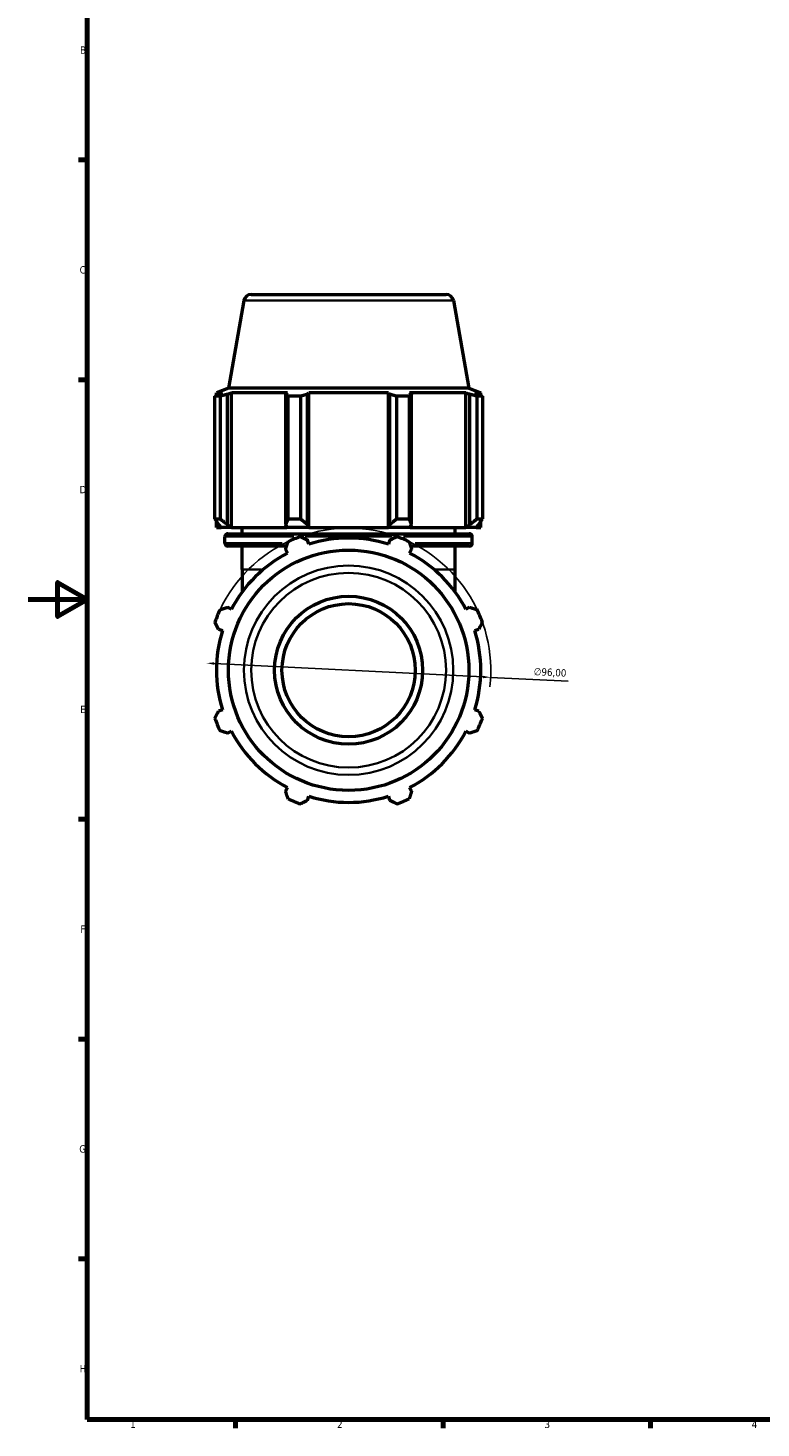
# Model space of a CAD drawing. Header units: millimetres. Extents: x 0 to 914, y 0 to 980.
# Tile 1 of 6: x 0 to 248, y 17 to 490. Entities that reach past the tile are written whole.
import ezdxf

# ---------------------------------------------------------------- set-up
doc = ezdxf.new("R2010")
doc.units = ezdxf.units.MM
for name, color, linetype, lineweight in [('Border (ISO)', 7, 'Continuous', 70), ('Dimension (ISO)', 7, 'Continuous', 25), ('Visible (ISO)', 7, 'Continuous', 50), ('Visible Narrow (ISO)', 7, 'Continuous', 35)]:
    doc.layers.add(name, color=color, linetype=linetype, lineweight=lineweight)
doc.styles.add('Note Text (ISO)', font='tahoma.ttf')
doc.dimstyles.new('Default (ISO)', dxfattribs={"dimtxt": 2.5, "dimasz": 2.5, "dimexe": 3.175, "dimexo": 0, "dimgap": 0.762, "dimtad": 1, "dimrnd": 1e-08, "dimzin": 0, "dimtxsty": 'Note Text (ISO)', "dimcen": 0.09, "dimdle": 10, "dimclrd": 256, "dimclre": 256, "dimclrt": 232, "dimazin": 0, "dimtfac": 1.40208, "dimtmove": 0, "dimatfit": 3, "dimfxl": 1, "dimtolj": 1, "dimtzin": 0, "dimlwd": -1, "dimlwe": -1, "dimarcsym": 0})

# ---------------------------------------------------------------- blocks, each defined once
blk = doc.blocks.new('Borders Default Border')
at = {"layer": 'Border (ISO)'}
for p, q in [((20, 445.5), (17.1, 445.5)), ((20, 371.25), (17.1, 371.25)), ((20, 222.75), (17.1, 222.75)), ((20, 148.5), (17.1, 148.5)), ((20, 74.25), (17.1, 74.25)), ((70.08, 20), (70.08, 17.1)), ((140.17, 20), (140.17, 17.1)), ((210.25, 20), (210.25, 17.1))]:
    blk.add_line(p, q, dxfattribs=at)
at = {"layer": 'Border (ISO)', "flags": 128}
for points in [[(20, 20), (20, 574), (821, 574), (821, 20), (20, 20)], [(0, 297), (20, 297), (10, 302.77), (10, 291.23), (20, 297)]]:
    blk.add_lwpolyline(points, dxfattribs=at)
at = {"layer": 'Border (ISO)', "color": 232, "true_color": 0xca0064, "char_height": 2.5, "attachment_point": 7, "style": 'Note Text (ISO)'}
for s, insert in [('B', (17.59, 481.37)), ('C', (17.43, 407.08)), ('D', (17.43, 332.88)), ('E', (17.64, 258.63)), ('F', (17.7, 184.38)), ('G', (17.31, 110.08)), ('H', (17.44, 35.88)), ('1', (34.48, 17.1)), ('2', (104.37, 17.1)), ('3', (174.43, 17.05)), ('4', (244.42, 17.1))]:
    blk.add_mtext(s, dxfattribs=dict(at, insert=insert))
blk = doc.blocks.new('*D10')
at = {"layer": 'Defpoints', "color": 0, "transparency": 16777216}
for p in [(60.34, 275.5), (156.22, 270.7)]:
    blk.add_point(p, dxfattribs=at)
at = {"layer": 'Dimension (ISO)', "transparency": 16777216}
for p, q in [((62.84, 275.37), (153.72, 270.83)), ((156.22, 270.7), (182.43, 269.39))]:
    blk.add_line(p, q, dxfattribs=at)
blk.add_arc((108.28, 273.1), 48, 353.3484, 154.792, dxfattribs=at)
for points in [[(62.86, 275.79), (62.82, 274.95), (60.34, 275.5)], [(153.74, 271.24), (153.7, 270.41), (156.22, 270.7)]]:
    blk.add_solid(points, dxfattribs=at)
at = {"layer": 'Dimension (ISO)', "color": 232, "true_color": 0xca0064, "transparency": 16777216, "insert": (170.89, 273.95), "char_height": 2.5, "attachment_point": 1, "rotation": 357.1383, "style": 'Note Text (ISO)'}
blk.add_mtext('\\A1;∅96,00', dxfattribs=at)

msp = doc.modelspace()

# ---------------------------------------------------------------- linework, layer by layer
at = {"layer": 'Visible (ISO)'}
for p, q in [((72.915, 398.033), (67.681, 368.349)), ((75.377, 400.099), (141.182, 400.099)), ((143.644, 398.033), (148.878, 368.349)), ((63.115, 324.239), (63.115, 365.655)), ((64.851, 365.655), (63.115, 365.655)), ((67.681, 368.349), (63.639, 366.878)), ((65.705, 366.878), (63.639, 366.878)), ((63.639, 365.96), (63.639, 366.878)), ((65.705, 366.878), (64.332, 366.354)), ((64.851, 365.655), (64.851, 324.239)), ((67.406, 366.354), (68.683, 366.878)), ((67.406, 322.319), (67.406, 366.354)), ((148.878, 368.349), (67.681, 368.349)), ((87.667, 366.878), (68.683, 366.878)), ((68.683, 321.359), (68.683, 366.878)), ((87.667, 366.878), (87.002, 366.354)), ((87.002, 366.354), (87.002, 322.319)), ((87.836, 324.239), (87.836, 365.655)), ((92.026, 365.655), (87.836, 365.655)), ((92.026, 365.655), (92.026, 324.239)), ((94.423, 366.354), (94.856, 366.878)), ((94.423, 322.319), (94.423, 366.354)), ((121.703, 366.878), (94.856, 366.878)), ((94.856, 321.359), (94.856, 366.878)), ((121.703, 366.878), (122.136, 366.354)), ((121.703, 321.359), (121.703, 366.878)), ((122.136, 366.354), (122.136, 322.319)), ((124.532, 324.239), (124.532, 365.655)), ((128.723, 365.655), (124.532, 365.655)), ((128.723, 365.655), (128.723, 324.239)), ((129.557, 366.354), (128.892, 366.878)), ((147.876, 366.878), (128.892, 366.878)), ((129.557, 322.319), (129.557, 366.354)), ((147.876, 366.878), (149.153, 366.354)), ((147.876, 321.359), (147.876, 366.878)), ((148.878, 368.349), (152.919, 366.878)), ((149.153, 366.354), (149.153, 322.319)), ((152.227, 366.354), (150.853, 366.878)), ((152.919, 366.878), (150.853, 366.878)), ((151.708, 324.239), (151.708, 365.655)), ((153.444, 365.655), (151.708, 365.655)), ((152.919, 365.96), (152.919, 366.878)), ((153.444, 365.655), (153.444, 324.239)), ((63.115, 324.239), (64.851, 324.239)), ((63.639, 321.359), (63.639, 323.403)), ((64.332, 322.319), (65.248, 321.359)), ((68.257, 321.359), (67.406, 322.319)), ((87.002, 322.319), (87.445, 321.359)), ((87.836, 324.239), (92.026, 324.239)), ((94.712, 321.359), (94.423, 322.319)), ((122.136, 322.319), (121.847, 321.359)), ((124.532, 324.239), (128.723, 324.239)), ((129.113, 321.359), (129.557, 322.319)), ((149.153, 322.319), (148.301, 321.359)), ((151.311, 321.359), (152.227, 322.319)), ((151.708, 324.239), (153.444, 324.239)), ((152.919, 321.359), (152.919, 323.403)), ((63.639, 321.359), (65.248, 321.359)), ((68.257, 321.359), (65.248, 321.359)), ((66.519, 316.009), (66.519, 318.243)), ((67.519, 319.243), (149.039, 319.243)), ((68.683, 321.359), (68.257, 321.359)), ((68.683, 321.359), (87.445, 321.359)), ((72.279, 319.243), (72.279, 321.359)), ((94.712, 321.359), (87.445, 321.359)), ((94.856, 315.673), (94.423, 317.047)), ((94.856, 321.359), (94.712, 321.359)), ((94.856, 321.359), (121.703, 321.359)), ((121.847, 321.359), (121.703, 321.359)), ((122.136, 317.047), (121.703, 315.673)), ((129.113, 321.359), (121.847, 321.359)), ((129.113, 321.359), (147.876, 321.359)), ((144.279, 319.243), (144.279, 321.359)), ((148.301, 321.359), (147.876, 321.359)), ((151.311, 321.359), (148.301, 321.359)), ((150.039, 316.009), (150.039, 318.243)), ((151.311, 321.359), (152.919, 321.359)), ((87.34, 315.009), (67.519, 315.009)), ((72.279, 307.099), (72.279, 315.009)), ((87.002, 313.973), (87.667, 312.695)), ((128.892, 312.695), (129.557, 313.973)), ((149.039, 315.009), (129.219, 315.009)), ((144.279, 307.099), (144.279, 315.009)), ((72.279, 307.099), (72.279, 299.495)), ((144.279, 299.495), (144.279, 307.099)), ((68.683, 293.712), (67.406, 294.377)), ((149.153, 294.377), (147.876, 293.712)), ((64.332, 286.956), (65.705, 286.523)), ((150.853, 286.523), (152.227, 286.956)), ((65.705, 259.676), (64.332, 259.243)), ((152.227, 259.243), (150.853, 259.676)), ((67.406, 251.822), (68.683, 252.487)), ((147.876, 252.487), (149.153, 251.822)), ((87.667, 233.503), (87.002, 232.226)), ((129.557, 232.226), (128.892, 233.503)), ((94.423, 229.152), (94.856, 230.525)), ((121.703, 230.525), (122.136, 229.152))]:
    msp.add_line(p, q, dxfattribs=at)
for radius in [40.598, 25, 22.5]:
    msp.add_circle((108.279, 273.099), radius, dxfattribs=at)
for centre, radius, start, end in [((75.377, 397.599), 2.5, 90, 170), ((141.182, 397.599), 2.5, 10, 90), ((67.519, 318.243), 1, 90, 180), ((108.279, 273.099), 48, 109.79198, 115.20802), ((108.279, 273.099), 44.64, 72.5, 107.5), ((108.279, 273.099), 48, 64.79198, 70.20802), ((149.039, 318.243), 1, 0, 90), ((67.519, 316.009), 1, 180, 270), ((108.279, 273.099), 44.64, 117.5, 152.5), ((108.279, 273.099), 44.64, 27.5, 62.5), ((149.039, 316.009), 1, 270, 0), ((108.279, 273.099), 48, 154.79198, 160.20802), ((108.279, 273.099), 48, 19.79198, 25.20802), ((108.279, 273.099), 44.64, 162.5, 197.5), ((108.279, 273.099), 44.64, 342.5, 17.5), ((108.279, 273.099), 48, 199.79198, 205.20802), ((108.279, 273.099), 48, 334.79198, 340.20802), ((108.279, 273.099), 44.64, 207.5, 242.5), ((108.279, 273.099), 44.64, 297.5, 332.5), ((108.279, 273.099), 48, 244.79198, 250.20802), ((108.279, 273.099), 44.64, 252.5, 287.5), ((108.279, 273.099), 48, 289.79198, 295.20802)]:
    msp.add_arc(centre, radius, start, end, dxfattribs=at)
for points, weights in [([(63.115, 365.655), (63.736, 366.019), (64.332, 366.354)], [1, 1.00181118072, 1.00280635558]), ([(67.406, 366.354), (66.154, 366.019), (64.851, 365.655)], [1.00280635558, 1.00181118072, 1]), ([(87.836, 365.655), (87.41, 366.019), (87.002, 366.354)], [1, 1.00181118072, 1.00280635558]), ([(94.423, 366.354), (93.249, 366.019), (92.026, 365.655)], [1.00280635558, 1.00181118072, 1]), ([(124.532, 365.655), (123.31, 366.019), (122.136, 366.354)], [1, 1.00181118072, 1.00280635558]), ([(129.557, 366.354), (129.148, 366.019), (128.723, 365.655)], [1.00280635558, 1.00181118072, 1]), ([(151.708, 365.655), (150.404, 366.019), (149.153, 366.354)], [1, 1.00181118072, 1.00280635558]), ([(152.227, 366.354), (152.823, 366.019), (153.444, 365.655)], [1.00280635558, 1.00181118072, 1]), ([(63.115, 324.239), (63.736, 323.241), (64.332, 322.319)], [1.01616571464, 1.01148686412, 1.00600765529]), ([(67.406, 322.319), (66.154, 323.241), (64.851, 324.239)], [1.00600765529, 1.01148686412, 1.01616571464]), ([(87.836, 324.239), (87.41, 323.241), (87.002, 322.319)], [1.01616571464, 1.01148686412, 1.00600765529]), ([(94.423, 322.319), (93.249, 323.241), (92.026, 324.239)], [1.00600765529, 1.01148686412, 1.01616571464]), ([(124.532, 324.239), (123.31, 323.241), (122.136, 322.319)], [1.01616571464, 1.01148686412, 1.00600765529]), ([(129.557, 322.319), (129.148, 323.241), (128.723, 324.239)], [1.00600765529, 1.01148686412, 1.01616571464]), ([(151.708, 324.239), (150.404, 323.241), (149.153, 322.319)], [1.01616571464, 1.01148686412, 1.00600765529]), ([(152.227, 322.319), (152.823, 323.241), (153.444, 324.239)], [1.00600765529, 1.01148686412, 1.01616571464]), ([(92.026, 318.264), (93.249, 317.643), (94.423, 317.047)], [1, 1.00181118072, 1.00280635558]), ([(122.136, 317.047), (123.31, 317.643), (124.532, 318.264)], [1.00280635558, 1.00181118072, 1]), ([(87.002, 313.973), (87.41, 315.224), (87.836, 316.528)], [1.00280635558, 1.00181118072, 1]), ([(128.723, 316.528), (129.148, 315.224), (129.557, 313.973)], [1, 1.00181118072, 1.00280635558]), ([(64.851, 293.543), (66.154, 293.968), (67.406, 294.377)], [1, 1.00181118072, 1.00280635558]), ([(149.153, 294.377), (150.404, 293.968), (151.708, 293.543)], [1.00280635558, 1.00181118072, 1]), ([(64.332, 286.956), (63.736, 288.13), (63.115, 289.352)], [1.00280635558, 1.00181118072, 1]), ([(153.444, 289.352), (152.823, 288.13), (152.227, 286.956)], [1, 1.00181118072, 1.00280635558]), ([(63.115, 256.846), (63.736, 258.069), (64.332, 259.243)], [1, 1.00181118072, 1.00280635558]), ([(152.227, 259.243), (152.823, 258.069), (153.444, 256.846)], [1.00280635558, 1.00181118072, 1]), ([(67.406, 251.822), (66.154, 252.23), (64.851, 252.656)], [1.00280635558, 1.00181118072, 1]), ([(151.708, 252.656), (150.404, 252.23), (149.153, 251.822)], [1, 1.00181118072, 1.00280635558]), ([(87.836, 229.67), (87.41, 230.974), (87.002, 232.226)], [1, 1.00181118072, 1.00280635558]), ([(129.557, 232.226), (129.148, 230.974), (128.723, 229.67)], [1.00280635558, 1.00181118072, 1]), ([(94.423, 229.152), (93.249, 228.556), (92.026, 227.935)], [1.00280635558, 1.00181118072, 1]), ([(124.532, 227.935), (123.31, 228.556), (122.136, 229.152)], [1, 1.00181118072, 1.00280635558])]:
    msp.add_rational_spline(points, weights, degree=2, dxfattribs=at)
at = {"layer": 'Visible Narrow (ISO)'}
for p, q in [((143.208, 398.033), (73.351, 398.033)), ((89.749, 318.243), (66.591, 318.243)), ((122.944, 318.243), (93.615, 318.243)), ((149.968, 318.243), (126.81, 318.243)), ((66.577, 316.009), (85.781, 316.009)), ((94.811, 316.009), (95.911, 316.009)), ((120.648, 316.009), (121.748, 316.009)), ((130.778, 316.009), (149.981, 316.009)), ((78.685, 307.099), (72.298, 307.099)), ((144.261, 307.099), (137.874, 307.099))]:
    msp.add_line(p, q, dxfattribs=at)
for radius in [35.364, 32.902]:
    msp.add_circle((108.279, 273.099), radius, dxfattribs=at)

# ---------------------------------------------------------------- block references
msp.add_blockref('Borders Default Border', (0, 0))

# ---------------------------------------------------------------- dimensions: what is measured, and where the dimension line sits
at = {"layer": 'Dimension (ISO)'}
dim = msp.add_diameter_dim_2p(p1=(60.339, 275.496), p2=(156.22, 270.703), dimstyle='Default (ISO)', override={"dimdec": 2, "dimlfac": 1, "dimtp": 0, "dimtm": 0, "dimtdec": 2, "dimatfit": 2}, dxfattribs=at)
dim.commit()
dim.dimension.update_dxf_attribs({"geometry": '*D10', "text_midpoint": (176.178, 269.705), "dimtype": 163})

doc.saveas('drawing.dxf')
